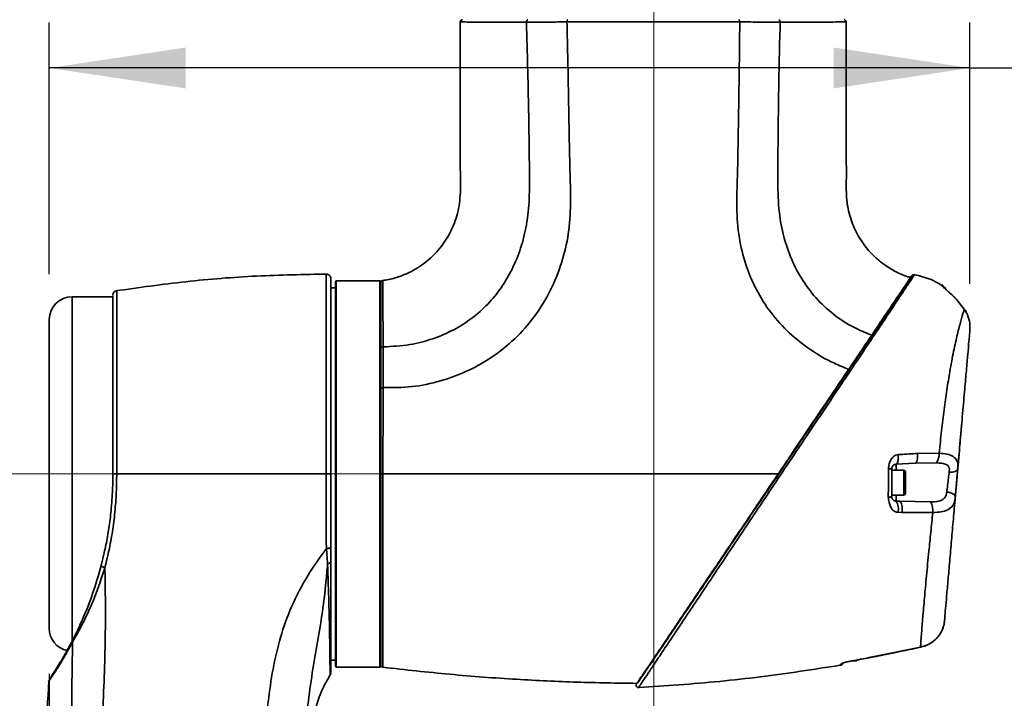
# Model space of a CAD drawing. Header units: millimetres. Extents: x 0 to 297, y 0 to 209.
# Tile 33 of 46: x 68 to 89, y 160 to 175. Entities that reach past the tile are written whole.
import ezdxf

# ---------------------------------------------------------------- set-up
doc = ezdxf.new("R2010")
doc.units = ezdxf.units.MM
doc.header["$PDSIZE"] = -1
doc.linetypes.add('CENTERX2', pattern=[20.32, 12.7, -2.54, 2.54, -2.54])
doc.layers.add('图层0', color=7, linetype='Continuous')
doc.styles.add('SLDTEXTSTYLE0', font='SIMSUN.TTC')
doc.dimstyles.new('SLDDIMSTYLE0', dxfattribs={"dimtxt": 4.5, "dimasz": 3, "dimexe": 0, "dimexo": 0.0625, "dimgap": 1.125, "dimtad": 2, "dimlfac": 10, "dimrnd": 1e-09, "dimzin": 12, "dimdsep": 46, "dimtxsty": 'SLDTEXTSTYLE0', "dimsah": 1, "dimcen": 0.09, "dimadec": 0, "dimazin": 3, "dimtfac": 1, "dimtofl": 0, "dimtmove": 0, "dimatfit": 3, "dimfxl": 0, "dimfrac": 2, "dimtolj": 1, "dimtzin": 12, "dimarcsym": 0})

# ---------------------------------------------------------------- blocks, each defined once
blk = doc.blocks.new('_D')
at = {"layer": '图层0'}
for p, q in [((68.457, 169.65), (68.457, 175.187)), ((88.73, 169.436), (88.73, 175.187)), ((88.73, 174.187), (68.457, 174.187)), ((88.73, 174.187), (106.597, 174.187))]:
    blk.add_line(p, q, dxfattribs=at)
for points in [[(68.457, 174.187), (71.457, 173.737), (71.457, 174.637)], [(88.73, 174.187), (85.73, 174.637), (85.73, 173.737)]]:
    blk.add_solid(points, dxfattribs=at)
at = {"layer": '图层0', "insert": (98.741, 179.423), "char_height": 4.5, "attachment_point": 1, "style": 'SLDTEXTSTYLE0'}
blk.add_mtext('203', dxfattribs=at)
blk = doc.blocks.new('_D_4')
at = {"layer": '图层0'}
for p, q in [((77.707, 182.6), (44.19, 182.6)), ((45.19, 165.25), (45.19, 182.6)), ((65.957, 165.25), (44.19, 165.25))]:
    blk.add_line(p, q, dxfattribs=at)
for points in [[(45.19, 182.6), (44.74, 179.6), (45.64, 179.6)], [(45.19, 165.25), (45.64, 168.25), (44.74, 168.25)]]:
    blk.add_solid(points, dxfattribs=at)
at = {"layer": '图层0', "insert": (39.953, 167.378), "char_height": 4.5, "attachment_point": 1, "rotation": 90, "style": 'SLDTEXTSTYLE0'}
blk.add_mtext('173.5', dxfattribs=at)
blk = doc.blocks.new('_D_8')
at = {"layer": '图层0'}
for p, q in [((68.457, 160.85), (68.457, 155.003)), ((68.457, 156.003), (53.027, 156.003)), ((68.457, 156.003), (81.767, 156.003))]:
    blk.add_line(p, q, dxfattribs=at)
for points in [[(68.457, 156.003), (71.457, 155.553), (71.457, 156.453)], [(81.767, 156.003), (78.767, 156.453), (78.767, 155.553)]]:
    blk.add_solid(points, dxfattribs=at)
at = {"layer": '图层0', "insert": (53.027, 161.239), "char_height": 4.5, "attachment_point": 1, "style": 'SLDTEXTSTYLE0'}
blk.add_mtext('133.1', dxfattribs=at)
blk = doc.blocks.new('_D_11')
at = {"layer": '图层0'}
for p, q in [((77.707, 182.6), (35.332, 182.6)), ((36.332, 182.6), (36.332, 39.25)), ((70.818, 39.25), (35.332, 39.25))]:
    blk.add_line(p, q, dxfattribs=at)
for centre, start, end in [((33.714, 113.544), 63.4349, 116.5651), ((33.714, 108.306), 243.4349, 296.5651)]:
    blk.add_arc(centre, 5.856, start, end, dxfattribs=at)
for points in [[(36.332, 182.6), (35.882, 179.6), (36.782, 179.6)], [(36.332, 39.25), (36.782, 42.25), (35.882, 42.25)]]:
    blk.add_solid(points, dxfattribs=at)
at = {"layer": '图层0', "insert": (31.096, 103.069), "char_height": 4.5, "attachment_point": 1, "rotation": 90, "style": 'SLDTEXTSTYLE0'}
blk.add_mtext('1433.5', dxfattribs=at)

msp = doc.modelspace()

# ---------------------------------------------------------------- linework, layer by layer
at = {"color": 7, "linetype": 'Continuous', "lineweight": 35}
for p, q in [((74.7568072, 169.34985905), (74.6568072, 169.34985905)), ((74.7568072, 161.01985906), (74.7568072, 169.47985905)), ((75.7368072, 169.49985905), (74.7768072, 169.49985905)), ((75.7568072, 169.47985905), (75.7568072, 161.01985905)), ((69.85680721, 169.14985905), (68.9568072, 169.14985905)), ((88.43569464, 169.08968599), (88.43268903, 169.08856074)), ((88.43268903, 169.08856076), (88.60441916, 168.87977993)), ((88.60441918, 168.87977989), (88.43268903, 169.08856074)), ((88.60678935, 168.88032375), (88.60441918, 168.87977989)), ((88.65430524, 168.79773064), (88.60441918, 168.87977989)), ((88.65601091, 168.79792019), (88.65430524, 168.79773064)), ((68.4568072, 161.84985905), (68.4568072, 168.64985905)), ((87.57392428, 165.70086628), (88.0495963, 165.70839345)), ((87.52057612, 165.48449713), (87.1015736, 165.46253814)), ((87.98914474, 165.49362297), (87.52057612, 165.48449713)), ((87.2768072, 165.33257164), (87.0068072, 165.33257164)), ((87.0068072, 165.33257164), (87.0068072, 165.11206392)), ((87.3068072, 165.30257164), (87.2768072, 165.33257164)), ((87.2768072, 165.33257164), (87.2768072, 165.11206392)), ((87.3068072, 165.30257164), (87.3068072, 165.1061193)), ((87.0068072, 165.11206392), (87.0068072, 164.78257164)), ((87.2768072, 165.11206392), (87.2768072, 164.78257164)), ((87.3068072, 165.1061193), (87.3068072, 164.81257164)), ((87.0068072, 164.78257164), (87.2768072, 164.78257164)), ((87.2768072, 164.78257164), (87.3068072, 164.81257164)), ((87.18691633, 164.64813253), (87.1015736, 164.65260515)), ((87.18691633, 164.64813253), (87.86393312, 164.63439233)), ((87.22762981, 164.40055386), (87.14144657, 164.40497226)), ((87.91150892, 164.3995918), (87.22762981, 164.40055386)), ((69.59958274, 163.23753976), (69.66535285, 163.51014161)), ((88.17269965, 162.07040228), (88.1658596, 161.99222168)), ((88.17334279, 162.0777506), (88.17467354, 162.09296025)), ((88.17439325, 162.08975974), (88.17495327, 162.09616081)), ((86.5479088, 161.21380536), (87.64031319, 161.43799941)), ((74.6568072, 161.14985905), (74.7568072, 161.14985905)), ((86.11456343, 161.13257164), (86.2268072, 161.13257164)), ((86.2268072, 161.13257164), (86.2568072, 161.16257164)), ((86.30019595, 161.16647305), (86.54997727, 161.21208973)), ((86.55016261, 161.2115859), (86.61556771, 161.22434479)), ((74.7768072, 160.99985905), (75.7368072, 160.99985905)), ((85.87325098, 161.03750807), (85.87325088, 161.05008715)), ((68.44610299, 160.70468569), (68.4416988, 160.68622234)), ((74.63901339, 160.8366573), (74.63902424, 160.83735502))]:
    msp.add_line(p, q, dxfattribs=at)
at = {"color": 8, "linetype": 'Continuous', "lineweight": 35}
for p, q in [((74.7768072, 169.49985905), (74.7768072, 160.99985905)), ((75.7368072, 160.99985905), (75.7368072, 169.49985905)), ((88.10752005, 169.40013362), (88.10654859, 169.41790391)), ((68.9568072, 169.14985905), (68.9568072, 161.54829916)), ((87.1015736, 165.46253814), (87.1015736, 165.3334722)), ((87.1015736, 164.77945759), (87.1015736, 164.65260515)), ((86.5479088, 161.21380536), (86.55021692, 161.21131754))]:
    msp.add_line(p, q, dxfattribs=at)
at = {"color": 7, "linetype": 'Continuous', "lineweight": 35, "flags": 128}
for points in [[(87.14840433, 165.67443596), (87.14986849, 165.63417281), (87.1489413, 165.59505283), (87.14566051, 165.55866804), (87.14015963, 165.52649911), (87.1326625, 165.49985518), (87.12347425, 165.47982052), (87.11296877, 165.46721045), (87.1015736, 165.46253814)], [(87.57392428, 165.70086628), (87.57558757, 165.66006389), (87.5745179, 165.62026986), (87.57075993, 165.58314512), (87.5644705, 165.55023917), (87.55591212, 165.52292546), (87.54544201, 165.50234401), (87.53349716, 165.48935383), (87.52057612, 165.48449713)], [(88.27230863, 165.2860981), (88.30866162, 165.28625659), (88.34342564, 165.28973146), (88.37542088, 165.29640476), (88.4035615, 165.30605004), (88.42689247, 165.31833994), (88.44462199, 165.33285737), (88.45614836, 165.34910966), (88.46108041, 165.36654523)], [(88.21784087, 164.85059255), (88.25616514, 164.84530594), (88.29264583, 164.83684883), (88.32590449, 164.82554079), (88.35468445, 164.81180907), (88.37789826, 164.79617254), (88.39466878, 164.77922202), (88.40436233, 164.761598), (88.40661264, 164.7439664)], [(74.55887479, 163.60841234), (74.57808745, 163.6091266), (74.59650364, 163.61099198), (74.61343409, 163.61393868), (74.62824514, 163.61785641), (74.64038244, 163.62259853), (74.64939174, 163.62798757), (74.65493582, 163.63382182), (74.6568072, 163.63988293)], [(74.6568072, 163.31482211), (74.65549997, 163.3080573), (74.65161248, 163.30146935), (74.64524635, 163.2952305), (74.63656803, 163.28950387), (74.6258044, 163.28443916), (74.61323688, 163.2801688), (74.59919403, 163.27680444), (74.58404301, 163.27443403)], [(69.68103591, 163.18678985), (69.66359244, 163.19229341), (69.64727761, 163.19848887), (69.63265325, 163.20516288), (69.62022295, 163.21208563), (69.61041477, 163.21901871), (69.60356646, 163.22572337), (69.59991386, 163.23196875), (69.59958274, 163.23753976)], [(87.64034272, 161.43458543), (87.64042025, 161.43458111), (87.64031319, 161.43799941)], [(86.07499577, 161.12392793), (86.07757556, 161.12209839), (86.07801614, 161.1232856)]]:
    msp.add_lwpolyline(points, dxfattribs=at)
at = {"color": 7, "linetype": 'Continuous', "lineweight": 35}
for centre, radius, start, end in [((77.55681065, 175.19985879), 0.05, 89.999758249, 180.446576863), ((85.95678398, 175.19985893), 0.04999986, 0.267175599, 90.053512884), ((74.5568072, 169.54969459), 0.1, 359.999977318, 91.582923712), ((87.49255996, 169.58922985), 0.04999993, 77.960362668, 146.011210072), ((74.7768072, 169.47985905), 0.02, 90, 180), ((75.7368072, 169.47985905), 0.02, 0, 90), ((75.80680789, 169.45630007), 0.05000003, 99.081662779, 180.000478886), ((88.0068072, 169.2445783), 0.2, 25.141948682, 60.114782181), ((68.9568072, 168.64985905), 0.5, 90, 180), ((69.95680719, 169.18433912), 0.09999998, 99.958044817, 180.01722566), ((87.74135813, 165.6792605), 0.30961185, 323.160070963, 5.399237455), ((86.94845792, 166.42701366), 1.06593668, 269.17508479, 273.137934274), ((86.94632709, 164.8492832), 0.11415344, 262.623141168, 301.992897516), ((86.86953492, 164.48821655), 0.2843687, 342.978311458, 35.315795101), ((86.95898871, 164.48351367), 0.28115897, 342.838642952, 35.838391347), ((87.50512114, 164.43946883), 0.40833957, 354.395760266, 28.512885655), ((68.9568072, 161.84985905), 0.5, 180, 257.727411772), ((69.03777336, 161.56729844), 0.07016633, 153.434460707, 191.719919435), ((85.8568072, 161.13614605), 0.1, 279.45661067, 330.733821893), ((74.55680883, 160.88125107), 0.09999836, 331.614960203, 0.044928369), ((74.7768072, 161.01985905), 0.02, 180, 270), ((75.7368072, 161.01985905), 0.02, 270, 0), ((81.42800237, 160.59815335), 0.05, 145.994966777, 286.910944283)]:
    msp.add_arc(centre, radius, start, end, dxfattribs=at)
at = {"color": 8, "linetype": 'Continuous', "lineweight": 35}
for centre, radius, start, end in [((88.00750134, 169.22744635), 0.1995611, 36.779962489, 59.921015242), ((85.85687329, 161.14881843), 0.10008043, 279.418487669, 318.504349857)]:
    msp.add_arc(centre, radius, start, end, dxfattribs=at)
at = {"color": 7, "linetype": 'Continuous', "lineweight": 35}
for points, knots in [([(77.50685576, 175.19984854), (77.50683421, 175.11634478), (77.50675417, 174.80619278), (77.50682002, 174.30906791), (77.5067623, 173.74814659), (77.50685059, 173.3061648), (77.50662889, 172.89808873), (77.50767949, 172.46290405), (77.50280741, 171.94318198), (77.51908789, 171.49736234), (77.48390003, 171.15302722), (77.41775857, 170.86433178), (77.28018723, 170.52596356), (77.02656429, 170.1577912), (76.73914049, 169.89490502), (76.45710925, 169.71733321), (76.20633734, 169.60488105), (75.98254838, 169.53286569), (75.84176808, 169.51618926), (75.79832067, 169.5110426)], [0, 0, 0, 0, 0.0381870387, 0.141835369, 0.2273396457, 0.2947019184, 0.3439566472, 0.4139596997, 0.4936995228, 0.5817064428, 0.6175822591, 0.6516250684, 0.7168847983, 0.7832688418, 0.8545084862, 0.8933006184, 0.9352376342, 0.9800131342, 1, 1, 1, 1]), ([(78.96161781, 175.19876865), (78.96844903, 174.9799017), (78.98207663, 174.54328442), (78.99814489, 173.88980894), (79.0113335, 173.23923989), (79.02247215, 172.59150298), (79.02941845, 171.94990646), (79.0354057, 171.33008296), (78.97889115, 170.74993944), (78.84946798, 170.227199), (78.66046746, 169.76095797), (78.41748588, 169.34522996), (78.11940794, 168.98155801), (77.76771612, 168.66986742), (77.3612407, 168.40952059), (76.89914919, 168.21299153), (76.37500475, 168.07612962), (76.00334684, 168.0570509), (75.80646981, 168.0469444)], [0, 0, 0, 0, 0.0730586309, 0.1457445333, 0.2180906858, 0.2901622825, 0.3618801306, 0.4321936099, 0.4968728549, 0.5557652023, 0.6112309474, 0.664176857, 0.7158197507, 0.7674425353, 0.8203524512, 0.8761317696, 0.9343837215, 1, 1, 1, 1]), ([(75.80801474, 167.15027951), (76.0201787, 167.15004675), (76.44454923, 167.14958118), (77.07796476, 167.28564485), (77.69099876, 167.51404714), (78.26635125, 167.84567585), (78.77755954, 168.27007703), (79.20606168, 168.77841594), (79.53969145, 169.35298809), (79.7746854, 169.97115574), (79.91346525, 170.61588856), (79.94366746, 171.27173556), (79.91964297, 171.92589816), (79.90657893, 172.58060348), (79.89506, 173.23529682), (79.88342587, 173.88999978), (79.87039636, 174.5446749), (79.86000364, 174.98108716), (79.85480726, 175.19929383)], [0, 0, 0, 0, 0.0606229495, 0.1212580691, 0.1843356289, 0.2474103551, 0.3105226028, 0.3737032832, 0.4368411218, 0.4999165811, 0.5624044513, 0.6248848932, 0.6874027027, 0.7499221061, 0.8124415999, 0.874961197, 0.9374804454, 1, 1, 1, 1]), ([(79.85480702, 175.19930311), (79.85480522, 175.19930311), (79.71685401, 175.199202), (79.49254718, 175.19908988), (79.19767349, 175.1989491), (79.0384492, 175.1988364), (78.9616195, 175.19876258), (78.96161801, 175.19876258)], [0, 0, 0, 0, 0.0000055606, 0.4266337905, 0.713311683, 0.9999944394, 1, 1, 1, 1]), ([(79.87670675, 175.24985879), (79.87438235, 175.24938252), (79.86932852, 175.248347), (79.86348782, 175.24085077), (79.85938361, 175.23156873), (79.8568058, 175.22234248), (79.85503644, 175.21136642), (79.85489772, 175.20338841), (79.85482637, 175.19928503)], [0, 0, 0, 0, 0.1976163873, 0.4296666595, 0.5592259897, 0.6974722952, 0.8443992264, 1, 1, 1, 1]), ([(83.65988325, 175.19976331), (83.44136276, 175.19984875), (83.00432632, 175.20001965), (82.29933613, 175.2001441), (81.58278142, 175.19979206), (81.07384766, 175.19944466), (80.67863977, 175.19923839), (80.33027925, 175.19909841), (80.03160554, 175.19921564), (79.85482637, 175.19928503)], [0, 0, 0, 0, 0.1813503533, 0.3626969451, 0.5440494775, 0.7254066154, 0.7508055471, 0.8525066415, 1, 1, 1, 1]), ([(83.65984164, 175.19975792), (83.65832363, 174.97330334), (83.6552876, 174.52039258), (83.64419962, 173.84110177), (83.63413949, 173.16179923), (83.62338445, 172.48251038), (83.61029326, 171.80325457), (83.58572855, 171.12446993), (83.62963943, 170.47029101), (83.77953489, 169.85878406), (84.01195661, 169.30203912), (84.33461606, 168.79170828), (84.74063029, 168.34473623), (85.21408729, 167.97176982), (85.66445961, 167.71143614), (85.95896189, 167.59263488), (86.06779368, 167.54873249)], [0, 0, 0, 0, 0.0779889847, 0.1559785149, 0.2339673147, 0.3119568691, 0.3899460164, 0.4679317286, 0.5458613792, 0.6148326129, 0.6837936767, 0.7527661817, 0.8217297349, 0.8906942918, 0.9596066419, 1, 1, 1, 1]), ([(84.55207595, 175.1988118), (84.55207445, 175.19881179), (84.41927834, 175.19862856), (84.20652857, 175.1986516), (83.90171739, 175.19912545), (83.74149124, 175.19950991), (83.65984341, 175.19975231), (83.65984162, 175.19975231)], [0, 0, 0, 0, 0.0000055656, 0.495177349, 0.7469904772, 0.9999944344, 1, 1, 1, 1]), ([(84.55207483, 175.19877643), (84.54496578, 174.96536142), (84.53074763, 174.49853017), (84.51827398, 173.79805361), (84.50826429, 173.09758585), (84.50177647, 172.39693883), (84.4944972, 171.69695345), (84.50901986, 171.051182), (84.61914346, 170.47130369), (84.79155218, 169.96610377), (85.04203057, 169.49408577), (85.36926389, 169.07119423), (85.76694446, 168.71456949), (86.17697956, 168.4590779), (86.45817631, 168.34669771), (86.57470833, 168.30012572)], [0, 0, 0, 0, 0.0901653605, 0.1803311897, 0.2704972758, 0.360663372, 0.450826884, 0.5409454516, 0.6094033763, 0.6778527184, 0.7463253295, 0.8147874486, 0.8831970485, 0.9515951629, 1, 1, 1, 1]), ([(87.42869171, 169.57517561), (87.4052547, 169.58047681), (87.27938026, 169.60894824), (87.07784794, 169.70771916), (86.83708247, 169.85393541), (86.64078179, 170.01689694), (86.43379508, 170.23453945), (86.23791862, 170.52234683), (86.08262747, 170.89442342), (86.00098701, 171.29295757), (86.00848148, 171.70354062), (86.00663526, 172.07155246), (86.00702524, 172.38096548), (86.00699002, 172.62707425), (86.0070233, 172.84380338), (86.00702198, 173.05727336), (86.00701558, 173.30998747), (86.00698257, 173.63499135), (86.0069122, 174.04504975), (86.00684035, 174.53655425), (86.0067463, 174.93114631), (86.00679909, 175.16190245), (86.00680777, 175.19984765)], [0, 0, 0, 0, 0.0114936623, 0.0617296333, 0.1061503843, 0.1463873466, 0.1833876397, 0.2497366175, 0.3116776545, 0.3753591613, 0.4428505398, 0.5076586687, 0.5516733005, 0.5909470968, 0.6254799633, 0.6554242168, 0.6931383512, 0.746461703, 0.8110354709, 0.8894886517, 0.9818276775, 1, 1, 1, 1]), ([(74.58444753, 169.64977323), (74.06326459, 169.64052213), (73.02115408, 169.62202447), (71.46153548, 169.49814149), (70.42972687, 169.35192501), (69.91377403, 169.27880989)], [0, 0, 0, 0, 0.3334213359, 0.666679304, 1, 1, 1, 1]), ([(74.6568072, 169.53619759), (74.6568072, 169.53986904), (74.6568072, 169.5554006), (74.6568072, 169.45921782), (74.6568072, 169.24444527), (74.6568072, 168.9091572), (74.6568072, 168.47024592), (74.6568072, 167.9422112), (74.6568072, 167.33756496), (74.6568072, 166.67593054), (74.6568072, 165.97303097), (74.6568072, 165.49092784), (74.6568072, 165.24988061)], [0, 0, 0, 0, 0.0332817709, 0.1407940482, 0.2485772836, 0.356363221, 0.4639427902, 0.5715236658, 0.6786338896, 0.7857418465, 0.8928728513, 1, 1, 1, 1]), ([(87.4253611, 169.56140895), (87.42439071, 169.55997029), (87.42216928, 169.55667689), (87.37568493, 169.487761), (87.28096496, 169.34733286), (87.11368648, 169.09933232), (86.88060746, 168.75377847), (86.67678135, 168.45159383), (86.57481715, 168.30042568)], [0, 0, 0, 0, 0.1008548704, 0.230879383, 0.4087213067, 0.5865259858, 0.793159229, 1, 1, 1, 1]), ([(86.58535598, 168.33365909), (86.61981858, 168.384752), (86.75207948, 168.58083685), (86.94751517, 168.87058217), (87.16031506, 169.18607099), (87.32099282, 169.42428556), (87.41568506, 169.56467257), (87.45557108, 169.62380604), (87.4478381, 169.61234143), (87.44643373, 169.61025936)], [0, 0, 0, 0, 0.0641698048, 0.2462715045, 0.4325054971, 0.6117838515, 0.7960353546, 0.9629583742, 1, 1, 1, 1]), ([(88.10129982, 169.40789662), (88.02609745, 169.45106951), (87.83723421, 169.5594939), (87.6247105, 169.60975772), (87.49681038, 169.64000727)], [0, 0, 0, 0, 0.3981842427, 1, 1, 1, 1]), ([(88.10752005, 169.40013362), (88.10872942, 169.39731847), (88.11206288, 169.3895589), (88.14513803, 169.35767467), (88.21449799, 169.2964454), (88.31667193, 169.2052392), (88.39249301, 169.1289859), (88.43268903, 169.08856074)], [0, 0, 0, 0, 0.0949540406, 0.2617284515, 0.4621255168, 0.7148495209, 1, 1, 1, 1]), ([(88.33688604, 169.18827043), (88.33590589, 169.18924366), (88.30914355, 169.21581716), (88.26196546, 169.25817725), (88.20668655, 169.30830598), (88.17691793, 169.3353993), (88.16576232, 169.34659674), (88.16587804, 169.34647444), (88.16591059, 169.34644003)], [0, 0, 0, 0, 0.0129423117, 0.3533840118, 0.6338124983, 0.8405369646, 0.9551391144, 1, 1, 1, 1]), ([(69.85680722, 168.6175916), (69.85680722, 168.73096891), (69.85680721, 168.9171402), (69.85680721, 169.07523363), (69.85680721, 169.16999784), (69.85680721, 169.17226407), (69.85680721, 169.17342454)], [0, 0, 0, 0, 0.3380879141, 0.5551574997, 0.7722091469, 1, 1, 1, 1]), ([(88.43555479, 169.08953614), (88.43152168, 169.0938459), (88.39935168, 169.12822262), (88.36603012, 169.16025442), (88.33688604, 169.18827043)], [0, 0, 0, 0, 0.1253687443, 1, 1, 1, 1]), ([(88.0495963, 165.70839345), (88.06793814, 165.87414913), (88.10409136, 166.20086672), (88.16141483, 166.66691439), (88.22132652, 167.10348363), (88.29002597, 167.54147914), (88.36912427, 167.96074937), (88.45380325, 168.33712744), (88.53058341, 168.62778639), (88.58045468, 168.79903642), (88.59859648, 168.8601615), (88.60441918, 168.87977989)], [0, 0, 0, 0, 0.1075766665, 0.2120421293, 0.3169338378, 0.4214147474, 0.55207198, 0.6827135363, 0.8110504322, 0.9393557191, 1, 1, 1, 1]), ([(88.65481045, 168.79733864), (88.64677788, 168.81457947), (88.63318773, 168.8437489), (88.6126491, 168.86843151), (88.60425, 168.87852527)], [0, 0, 0, 0, 0.5910582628, 1, 1, 1, 1]), ([(88.7295773, 168.43555325), (88.73033371, 168.49428901), (88.73191184, 168.61683161), (88.68087807, 168.73579005), (88.65430524, 168.79773064)], [0, 0, 0, 0, 0.47930898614, 1, 1, 1, 1]), ([(69.85680725, 167.25604457), (69.85680908, 167.31280944), (69.85681457, 167.48321546), (69.85685671, 167.75211299), (69.85687837, 168.06461071), (69.8568374, 168.36245492), (69.85681733, 168.53213881), (69.85680722, 168.6175916)], [0, 0, 0, 0, 0.1028886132, 0.3088677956, 0.5170375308, 0.7567801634, 1, 1, 1, 1]), ([(81.39382109, 160.6368921), (81.39208373, 160.63431635), (81.38594053, 160.62520869), (81.43148887, 160.69273688), (81.50698166, 160.80465954), (81.59292432, 160.93207478), (81.70410625, 161.09690876), (81.83763277, 161.29486997), (81.98952596, 161.52006088), (82.1552384, 161.76573968), (82.3335499, 162.03009736), (82.52553371, 162.31472506), (82.75018847, 162.64778943), (83.00763579, 163.02947078), (83.30161012, 163.46530564), (83.60814293, 163.91975923), (83.91313223, 164.37192446), (84.20990623, 164.81191002), (84.49859587, 165.23991), (84.78919123, 165.67073534), (85.1427657, 166.19493105), (85.55546812, 166.80678755), (85.98400934, 167.44212604), (86.31928302, 167.93918972), (86.48620962, 168.18666857), (86.54787255, 168.27808762)], [0, 0, 0, 0, 0.0216902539, 0.0766953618, 0.1080115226, 0.1428640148, 0.1777203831, 0.2140355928, 0.2503562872, 0.285159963, 0.3199677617, 0.3557612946, 0.3915580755, 0.4381423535, 0.4847332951, 0.5329953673, 0.5812614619, 0.6242725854, 0.6672854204, 0.711348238, 0.7554094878, 0.8281421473, 0.9023183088, 0.9639162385, 1, 1, 1, 1]), ([(86.57473753, 168.30030765), (86.5058228, 168.19813736), (86.39236055, 168.02992266), (86.21962252, 167.773828), (86.11846885, 167.62386152), (86.06779368, 167.54873249)], [0, 0, 0, 0, 0.4356637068, 0.7172832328, 1, 1, 1, 1]), ([(88.7295773, 168.43555325), (88.72786339, 168.41596301), (88.72215148, 168.35067505), (88.7067813, 168.17499133), (88.68159293, 167.88708285), (88.65071009, 167.53408311), (88.61289573, 167.10185191), (88.56799438, 166.58861153), (88.51624607, 165.99710698), (88.4795308, 165.57743925), (88.46108041, 165.36654523)], [0, 0, 0, 0, 0.0528323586, 0.1760732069, 0.2994646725, 0.4254243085, 0.5514020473, 0.7004884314, 0.8494876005, 1, 1, 1, 1]), ([(75.80647428, 168.04694444), (75.80647429, 168.04694294), (75.80703209, 167.96974749), (75.80794543, 167.80999882), (75.80878139, 167.55599987), (75.80874239, 167.33379769), (75.80822091, 167.19644786), (75.8079902, 167.15028262), (75.80799019, 167.15028083)], [0, 0, 0, 0, 0.0000055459, 0.2858207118, 0.5716135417, 0.857331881, 0.9999944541, 1, 1, 1, 1]), ([(84.51717105, 165.24983989), (84.61807801, 165.39944061), (84.8198683, 165.69860702), (85.12280334, 166.14772669), (85.42291963, 166.59266738), (85.74196792, 167.06567593), (85.95188774, 167.37689486), (86.0677946, 167.54873384)], [0, 0, 0, 0, 0.1874872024, 0.3749305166, 0.5682532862, 0.7616118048, 1, 1, 1, 1]), ([(69.85680729, 165.24985906), (69.85680728, 165.37305827), (69.85680728, 165.62065406), (69.85680727, 166.08265186), (69.85680726, 166.6314809), (69.85680725, 167.04379822), (69.85680725, 167.24649645), (69.85680725, 167.25604457)], [0, 0, 0, 0, 0.1752010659, 0.3521049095, 0.6635212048, 0.9841501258, 1, 1, 1, 1]), ([(75.80798718, 167.15022366), (75.80133129, 167.14997488), (75.7880195, 167.14947733), (75.77107835, 167.14442535), (75.75917621, 167.13705691), (75.75759744, 167.13116579), (75.75680806, 167.12822024)], [0, 0, 0, 0, 0.2499997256, 0.499999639, 0.7499997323, 1, 1, 1, 1]), ([(75.80802405, 167.14999277), (75.80781906, 166.9912393), (75.80750638, 166.74909613), (75.80589086, 166.31060102), (75.80362433, 165.83796801), (75.80150023, 165.44713133), (75.8004281, 165.24985889)], [0, 0, 0, 0, 0.2656968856, 0.4052615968, 0.699809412, 1, 1, 1, 1]), ([(88.40574318, 164.73403882), (88.40647001, 164.74234661), (88.42051914, 164.90292907), (88.44942209, 165.23329623), (88.49075629, 165.70575763), (88.52371429, 166.08247903), (88.54101188, 166.2801967), (88.54601934, 166.33743378)], [0, 0, 0, 0, 0.0153404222, 0.296517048, 0.587182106, 0.8804937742, 1, 1, 1, 1]), ([(87.14840433, 165.67443596), (87.12717239, 165.67135054), (87.08904918, 165.66581048), (87.03112943, 165.62579358), (86.9838151, 165.56040818), (86.94423979, 165.46741162), (86.93699684, 165.39827377), (86.93311164, 165.36118745)], [0, 0, 0, 0, 0.1577122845, 0.2831817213, 0.5076708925, 0.7359091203, 1, 1, 1, 1]), ([(87.14840433, 165.67443596), (87.27548946, 165.68224215), (87.41780535, 165.69098388), (87.55883153, 165.6999109), (87.57392428, 165.70086628)], [0, 0, 0, 0, 0.8929791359, 1, 1, 1, 1]), ([(88.0495963, 165.70839345), (88.11057901, 165.70218633), (88.23255552, 165.68977095), (88.36459793, 165.64019699), (88.43997882, 165.562669), (88.46632922, 165.47077125), (88.46270021, 165.39870978), (88.46108041, 165.36654523)], [0, 0, 0, 0, 0.2309396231, 0.4619212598, 0.6674822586, 0.8515810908, 1, 1, 1, 1]), ([(87.0068072, 165.36267519), (87.0069933, 165.36728681), (87.00736446, 165.37648436), (87.01026192, 165.38973267), (87.01454313, 165.40194021), (87.02507852, 165.42281912), (87.0436248, 165.4413214), (87.0639079, 165.45552956), (87.08898626, 165.46019597), (87.1015736, 165.46253814)], [0, 0, 0, 0, 0.0592958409, 0.1182611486, 0.1791510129, 0.2440201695, 0.4897596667, 0.7439000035, 1, 1, 1, 1]), ([(88.27230863, 165.2860981), (88.27427461, 165.30768281), (88.27851592, 165.3542488), (88.26303582, 165.41257003), (88.2315112, 165.44332735), (88.18459039, 165.46989994), (88.11151799, 165.48902298), (88.03124087, 165.49204058), (87.98914474, 165.49362297)], [0, 0, 0, 0, 0.1477051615, 0.3186531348, 0.478444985, 0.5097994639, 0.7429460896, 1, 1, 1, 1]), ([(69.94134667, 165.24985905), (69.93999394, 165.13239822), (69.93693017, 164.86636372), (69.90926104, 164.45864601), (69.8578965, 164.03030447), (69.78399408, 163.60968364), (69.71535334, 163.32774638), (69.68103591, 163.18678985)], [0, 0, 0, 0, 0.1631713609, 0.3695632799, 0.576272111, 0.7881542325, 1, 1, 1, 1]), ([(69.83643832, 164.67934282), (69.84143838, 164.75713516), (69.85354856, 164.94554863), (69.85560179, 165.13728626), (69.85680729, 165.24985906)], [0, 0, 0, 0, 0.4128810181, 1, 1, 1, 1]), ([(74.55647828, 165.24985905), (74.04151458, 165.24985905), (73.01183442, 165.24985905), (71.47082607, 165.24985905), (70.45120404, 165.24985905), (69.94134664, 165.24985905)], [0, 0, 0, 0, 0.3334198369, 0.6666795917, 1, 1, 1, 1]), ([(74.55887479, 163.60841234), (74.55735312, 163.67158497), (74.55278627, 163.86117849), (74.550584, 164.18211348), (74.55399998, 164.66483633), (74.55552338, 165.02450611), (74.55647787, 165.24985889)], [0, 0, 0, 0, 0.1191818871, 0.3576883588, 0.597556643, 1, 1, 1, 1]), ([(74.6568072, 165.24988061), (74.6568072, 165.1148548), (74.6568072, 164.84477072), (74.6568072, 164.43929362), (74.6568072, 164.03749239), (74.6568072, 163.77246245), (74.6568072, 163.63988293)], [0, 0, 0, 0, 0.2459666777, 0.4919924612, 0.7458724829, 1, 1, 1, 1]), ([(75.8005809, 165.24985907), (75.80058089, 165.24985707), (75.79980055, 165.09598234), (75.79856928, 164.78598741), (75.79749867, 164.24609355), (75.79762643, 163.63619152), (75.79901162, 162.99508724), (75.80081037, 162.41307126), (75.80210503, 161.91789745), (75.80243049, 161.51376649), (75.80246497, 161.29562264), (75.80208782, 161.14093427), (75.80135406, 161.0252258), (75.80102669, 161.00523169), (75.80085187, 160.99455502)], [0, 0, 0, 0, 0.0000008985, 0.0691294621, 0.139112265, 0.2453186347, 0.3546767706, 0.4609413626, 0.5703060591, 0.6761657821, 0.7850767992, 0.807456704, 0.8971837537, 1, 1, 1, 1]), ([(84.51718396, 165.24985903), (83.88914711, 165.24985905), (82.63305269, 165.24985908), (80.82325531, 165.24985916), (79.09293602, 165.24985921), (77.44286752, 165.24985908), (76.34795594, 165.24985907), (75.80051382, 165.24985907)], [0, 0, 0, 0, 0.2160047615, 0.4320166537, 0.6213489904, 0.8106792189, 1, 1, 1, 1]), ([(84.51718396, 165.24985903), (84.3813759, 165.04851531), (84.10925547, 164.64508018), (83.70546499, 164.04643617), (83.32113293, 163.47664046), (82.9613248, 162.94320297), (82.62935023, 162.45103042), (82.34311032, 162.02666232), (82.1029319, 161.67058316), (81.90517989, 161.37740376), (81.7191243, 161.101565), (81.55919741, 160.86446363), (81.4612817, 160.71929761), (81.41548195, 160.65139669), (81.4102653, 160.6436627), (81.40765712, 160.63979592)], [0, 0, 0, 0, 0.09178760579, 0.18391606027, 0.27570461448, 0.3610531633, 0.44668016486, 0.53197542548, 0.59930368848, 0.66681589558, 0.73409807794, 0.81856716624, 0.90296289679, 0.95148411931, 1, 1, 1, 1]), ([(86.93167035, 164.7360746), (86.93190926, 164.84180706), (86.93237758, 165.04907228), (86.93287028, 165.258564), (86.93311164, 165.36118745)], [0, 0, 0, 0, 0.5101312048, 1, 1, 1, 1]), ([(87.0068072, 165.36267519), (87.0068072, 165.2624838), (87.0068072, 165.05798045), (87.0068072, 164.85566438), (87.0068072, 164.7524681)], [0, 0, 0, 0, 0.4899254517, 1, 1, 1, 1]), ([(88.21784087, 164.85059255), (88.22398069, 164.8996111), (88.23626604, 164.99769385), (88.25574231, 165.15343592), (88.26702215, 165.2437642), (88.27230863, 165.2860981)], [0, 0, 0, 0, 0.34676323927, 0.69384938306, 1, 1, 1, 1]), ([(88.46108041, 165.36654523), (88.45579407, 165.30612159), (88.44451383, 165.17718689), (88.42502668, 164.95444471), (88.41275074, 164.81412678), (88.40661264, 164.7439664)], [0, 0, 0, 0, 0.3060222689, 0.653004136, 1, 1, 1, 1]), ([(87.86393312, 164.63439233), (87.90680523, 164.63595524), (87.99008655, 164.63899127), (88.09875118, 164.66337835), (88.1535189, 164.70022574), (88.19139712, 164.74783698), (88.20884395, 164.78927379), (88.21579442, 164.83664487), (88.21784087, 164.85059255)], [0, 0, 0, 0, 0.2426600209, 0.4713798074, 0.6935542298, 0.701593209, 0.9121387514, 1, 1, 1, 1]), ([(69.66535285, 163.51014161), (69.67866259, 163.56913834), (69.71862544, 163.74627752), (69.77497442, 164.05716829), (69.81371958, 164.39146326), (69.83033078, 164.60195142), (69.83643832, 164.67934282)], [0, 0, 0, 0, 0.1610179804, 0.4834606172, 0.8100809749, 1, 1, 1, 1]), ([(86.93167035, 164.7360746), (86.93545657, 164.69820696), (86.94260809, 164.62668136), (86.97835753, 164.5298998), (87.02097186, 164.45850875), (87.07913908, 164.4147769), (87.1191166, 164.40848608), (87.14144657, 164.40497226)], [0, 0, 0, 0, 0.2606201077, 0.4922674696, 0.7190308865, 0.8430609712, 1, 1, 1, 1]), ([(87.1015736, 164.65260515), (87.09483243, 164.65342554), (87.07958439, 164.65528119), (87.06007933, 164.66338364), (87.04201691, 164.67466619), (87.02339961, 164.69461236), (87.00948721, 164.7231044), (87.00766336, 164.74308747), (87.0068072, 164.7524681)], [0, 0, 0, 0, 0.107625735, 0.2434416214, 0.5015213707, 0.7582303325, 0.8865062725, 1, 1, 1, 1]), ([(88.40661264, 164.7439664), (88.40561762, 164.73379213), (88.40354229, 164.71257148), (88.39272622, 164.64213294), (88.35748737, 164.54319519), (88.25247937, 164.45638632), (88.09821473, 164.41028239), (87.97337116, 164.40313397), (87.91150892, 164.3995918)], [0, 0, 0, 0, 0.0426672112, 0.0889916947, 0.3136213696, 0.557270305, 0.7806194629, 1, 1, 1, 1]), ([(88.40661264, 164.7439664), (88.39218878, 164.57910017), (88.36333691, 164.24932036), (88.32167121, 163.77308487), (88.28247163, 163.3250424), (88.24636909, 162.9124031), (88.2152204, 162.55638764), (88.19090383, 162.27846201), (88.17365632, 162.08133277), (88.1684583, 162.02192269), (88.16585965, 161.9922217)], [0, 0, 0, 0, 0.1205003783, 0.2410353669, 0.3671023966, 0.4931750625, 0.6248122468, 0.7564263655, 0.8782297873, 1, 1, 1, 1]), ([(87.64031319, 161.43799941), (87.64264502, 161.47198045), (87.64730885, 161.53994523), (87.65642687, 161.66351913), (87.66958332, 161.83502434), (87.68906936, 162.07860357), (87.72566733, 162.50472327), (87.77113076, 162.99943145), (87.8188852, 163.49252715), (87.86635648, 163.96372349), (87.89645851, 164.25430621), (87.91150892, 164.3995918)], [0, 0, 0, 0, 0.101420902, 0.2028498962, 0.2216101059, 0.369080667, 0.5165691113, 0.6574957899, 0.7984155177, 0.8992117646, 1, 1, 1, 1]), ([(73.17607305, 156.2638412), (73.17267149, 156.93278964), (73.16760204, 157.92974303), (73.19625856, 159.25455555), (73.25874131, 160.15089887), (73.37321712, 160.95312105), (73.53588095, 161.65515622), (73.78443998, 162.35472808), (74.11562343, 162.97923675), (74.38005955, 163.36774277), (74.52086338, 163.55786143), (74.54013218, 163.58348678), (74.55887479, 163.60841234)], [0, 0, 0, 0, 0.2612047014, 0.3892809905, 0.5172587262, 0.6116783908, 0.7062699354, 0.8004361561, 0.9050661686, 0.9871055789, 0.9874577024, 1, 1, 1, 1]), ([(74.58404301, 163.27443403), (74.57938418, 163.33682364), (74.57122656, 163.44606796), (74.5625823, 163.55968303), (74.55887479, 163.60841234)], [0, 0, 0, 0, 0.5711016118, 1, 1, 1, 1]), ([(74.6568072, 163.63988293), (74.6568072, 163.59270046), (74.6568072, 163.48245783), (74.6568072, 163.37582018), (74.6568072, 163.31482211)], [0, 0, 0, 0, 0.4279874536, 1, 1, 1, 1]), ([(74.58404301, 163.27443403), (74.57302202, 163.13810579), (74.54428359, 162.7826149), (74.47668932, 162.21971438), (74.36428413, 161.55731847), (74.24573866, 160.87671175), (74.13325104, 160.08867617), (74.0553026, 159.20166716), (74.00254512, 158.22394175), (73.97764734, 157.23939213), (73.97505198, 156.57970818), (73.97605356, 156.24986426), (73.97605357, 156.24986226)], [0, 0, 0, 0, 0.0621071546, 0.1619512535, 0.2622254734, 0.3620305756, 0.4612316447, 0.5947992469, 0.7284909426, 0.8642383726, 0.999999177, 1, 1, 1, 1]), ([(74.6568072, 163.31482211), (74.6568072, 163.11724619), (74.6568072, 162.7052754), (74.6568072, 162.1600546), (74.6568072, 161.68221961), (74.6568072, 161.30603481), (74.6568072, 161.04216817), (74.6568072, 160.89857936), (74.6568072, 160.89566446), (74.6568072, 160.89447693)], [0, 0, 0, 0, 0.13912498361, 0.29009320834, 0.44109126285, 0.59267879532, 0.74427758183, 0.89581890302, 1, 1, 1, 1]), ([(69.68103591, 163.18678985), (69.61153784, 162.97220787), (69.50681576, 162.64886834), (69.32889624, 162.23800381), (69.20741042, 161.98599616), (69.1059791, 161.79334517), (69.02894207, 161.65479294), (68.98844902, 161.58597881), (68.96906984, 161.55304572)], [0, 0, 0, 0, 0.3508100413, 0.5286126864, 0.7061227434, 0.8057754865, 0.9070479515, 1, 1, 1, 1]), ([(68.97501495, 161.59867831), (68.99202809, 161.63213162), (69.02776673, 161.70240527), (69.09480488, 161.84102062), (69.18360855, 162.03448961), (69.2897671, 162.28653945), (69.44630763, 162.69926259), (69.53810372, 163.02163546), (69.59958274, 163.23753976)], [0, 0, 0, 0, 0.088613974, 0.1861468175, 0.285541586, 0.4627340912, 0.6401743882, 1, 1, 1, 1]), ([(69.68103591, 163.18678985), (69.68444862, 162.99698181), (69.69291799, 162.525932), (69.69326629, 161.75906578), (69.6719756, 160.89424351), (69.63184786, 159.90812093), (69.57455759, 158.80318034), (69.50907426, 157.54462701), (69.49504737, 156.69300683), (69.48774837, 156.24985903)], [0, 0, 0, 0, 0.0840142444, 0.2084995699, 0.3331703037, 0.4578119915, 0.6335604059, 0.8093200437, 1, 1, 1, 1]), ([(88.14224163, 161.88607829), (88.14646317, 161.89670055), (88.16157599, 161.93472745), (88.16406553, 161.96814142), (88.16585965, 161.9922217)], [0, 0, 0, 0, 0.2793351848, 1, 1, 1, 1]), ([(88.1658596, 161.99222168), (88.16545057, 161.98206401), (88.16492499, 161.96901205), (88.16023575, 161.95391001), (88.1591959, 161.95056112)], [0, 0, 0, 0, 0.7782491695, 1, 1, 1, 1]), ([(88.17269965, 162.07040228), (88.17329216, 162.07717467), (88.17426294, 162.08827047), (88.17439603, 162.0897916), (88.17444788, 162.0903843)], [0, 0, 0, 0, 0.6103555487, 1, 1, 1, 1]), ([(88.17439325, 162.08975974), (88.17443071, 162.09018794), (88.17519736, 162.09895068), (88.17466432, 162.09285806), (88.17415732, 162.08706315)], [0, 0, 0, 0, 0.0488657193, 1, 1, 1, 1]), ([(87.6399711, 161.43615302), (87.68135467, 161.44661926), (87.76953629, 161.4689211), (87.89019742, 161.53675349), (87.99734615, 161.6261609), (88.07742663, 161.7291411), (88.12518697, 161.81784291), (88.13806102, 161.86706041), (88.14191467, 161.88179292)], [0, 0, 0, 0, 0.17217444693, 0.36687565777, 0.55672443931, 0.74381926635, 0.92331617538, 1, 1, 1, 1]), ([(68.4617064, 160.73594187), (68.46046692, 160.73413663), (68.4511393, 160.72055136), (68.49168962, 160.77933764), (68.57481479, 160.90452585), (68.6960921, 161.09800591), (68.8313623, 161.32715472), (68.92714537, 161.50819811), (68.97501495, 161.59867831)], [0, 0, 0, 0, 0.03128569, 0.2354385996, 0.4397879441, 0.626135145, 0.8131532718, 1, 1, 1, 1]), ([(68.99171579, 156.24987346), (68.98484053, 156.69290571), (68.97155733, 157.54885622), (68.95231105, 158.81725533), (68.94517747, 160.14280652), (68.96062054, 161.05432857), (68.96906984, 161.55304572)], [0, 0, 0, 0, 0.2505956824, 0.4841577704, 0.7177694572, 1, 1, 1, 1]), ([(86.61556771, 161.22434479), (86.63845481, 161.22880305), (86.89875567, 161.27950796), (87.24076802, 161.3494122), (87.55887461, 161.41773279), (87.64021063, 161.43520154)], [0, 0, 0, 0, 0.0669491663, 0.7614301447, 1, 1, 1, 1]), ([(86.87618171, 161.27690523), (86.94028148, 161.28935009), (87.00893616, 161.30267929), (87.077469, 161.31704115), (87.08201583, 161.31799399)], [0, 0, 0, 0, 0.9336546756, 1, 1, 1, 1]), ([(86.07499577, 161.12392793), (86.05277594, 161.1194884), (86.01334252, 161.11160957), (85.9556762, 161.09495417), (85.91440533, 161.07790747), (85.8824321, 161.06095335), (85.87643716, 161.05385819), (85.87325088, 161.05008715)], [0, 0, 0, 0, 0.1601158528, 0.2841566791, 0.5085074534, 0.7387736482, 1, 1, 1, 1]), ([(86.00940959, 161.10981281), (86.01739177, 161.11154934), (86.03655046, 161.11571734), (86.06269956, 161.12034087), (86.07795405, 161.12303807)], [0, 0, 0, 0, 0.4166342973, 1, 1, 1, 1]), ([(86.07499577, 161.12392793), (86.20588068, 161.1482951), (86.36363188, 161.17766404), (86.52109207, 161.20854593), (86.5479088, 161.21380536)], [0, 0, 0, 0, 0.8296919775, 1, 1, 1, 1]), ([(75.80085187, 160.99455502), (76.2917838, 160.93985249), (77.27338222, 160.83047701), (78.70036948, 160.72638132), (80.07085489, 160.65942153), (80.94907597, 160.64659811), (81.3844107, 160.64024152)], [0, 0, 0, 0, 0.26472136, 0.5292995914, 0.7666735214, 1, 1, 1, 1]), ([(81.43942395, 160.55077034), (81.73336438, 160.56839932), (82.62725387, 160.62201007), (84.10862462, 160.76701932), (85.28796165, 160.9481886), (85.87316732, 161.03808766)], [0, 0, 0, 0, 0.1979629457, 0.6020165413, 1, 1, 1, 1]), ([(68.44812135, 160.68532494), (68.39724936, 159.86471778), (68.30499027, 158.37650251), (68.25419257, 156.88631723), (68.2314049, 156.21782539)], [0, 0, 0, 0, 0.5514035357, 1, 1, 1, 1]), ([(73.97606173, 156.24986834), (73.97634825, 156.42162966), (73.97688952, 156.74609334), (73.98742563, 157.25392466), (74.00727399, 157.74493098), (74.03847696, 158.23809759), (74.08792158, 158.78852359), (74.15593772, 159.29908471), (74.23974389, 159.74786446), (74.32831055, 160.11195708), (74.44499599, 160.49381955), (74.58393639, 160.72760559), (74.65538991, 160.84783583)], [0, 0, 0, 0, 0.12255186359, 0.23150514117, 0.32968339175, 0.42699025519, 0.54212753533, 0.67603463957, 0.74999755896, 0.8286340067, 0.91187081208, 1, 1, 1, 1])]:
    msp.add_open_spline(points, degree=3, knots=knots, dxfattribs=at)
at = {"color": 8, "linetype": 'Continuous', "lineweight": 35}
for points, knots in [([(78.96161803, 175.19877474), (78.7906857, 175.19843748), (78.44386203, 175.1977532), (78.04242464, 175.19786125), (77.73469902, 175.19857323), (77.5609472, 175.19944489), (77.48812728, 175.19997534), (77.50859147, 175.19985274), (77.50949249, 175.19984734)], [0, 0, 0, 0, 0.1961986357, 0.3980893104, 0.5941769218, 0.7960091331, 0.9910184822, 1, 1, 1, 1]), ([(86.00538503, 175.19984475), (85.99518942, 175.19987198), (85.97493658, 175.19992608), (85.79192541, 175.19914344), (85.58713729, 175.19863847), (85.38774532, 175.19832335), (85.20799792, 175.19813579), (84.91792237, 175.1981051), (84.67448254, 175.19853083), (84.55193061, 175.19874516)], [0, 0, 0, 0, 0.1958428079, 0.389027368, 0.5877650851, 0.6151234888, 0.7246689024, 0.8613934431, 1, 1, 1, 1]), ([(74.55647828, 165.24985905), (74.55647828, 165.24986105), (74.55647828, 165.49276777), (74.55619761, 165.98660636), (74.55536303, 166.70239955), (74.55451083, 167.38346768), (74.55395539, 167.99913541), (74.55386786, 168.54336315), (74.55427353, 168.9901011), (74.55507125, 169.33676233), (74.55591012, 169.55502709), (74.55650994, 169.65559772), (74.55641507, 169.6395463), (74.55639159, 169.63557379)], [0, 0, 0, 0, 0.0000008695, 0.1056019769, 0.2142750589, 0.3198600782, 0.4284803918, 0.5345192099, 0.6436191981, 0.7498523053, 0.8591819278, 0.9651494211, 1, 1, 1, 1]), ([(87.50176831, 169.63048008), (87.50306607, 169.6324575), (87.51065712, 169.64402413), (87.47200702, 169.58507383), (87.37769099, 169.44167746), (87.21875708, 169.20113044), (87.00688506, 168.88212194), (86.74062251, 168.48286948), (86.42350246, 168.00910007), (86.04133878, 167.43925515), (85.60766808, 166.79308355), (85.16364173, 166.13116958), (84.74455695, 165.50550985), (84.35720001, 164.92651145), (83.95978994, 164.33178744), (83.55695602, 163.72852686), (83.15542112, 163.12721813), (82.80538001, 162.60313047), (82.5082902, 162.15854246), (82.26040206, 161.78770724), (82.03481884, 161.4503508), (81.83750635, 161.15538196), (81.67286619, 160.90934357), (81.55965408, 160.74021888), (81.47661563, 160.61619489), (81.43116744, 160.54835043), (81.43708112, 160.55718114), (81.43881519, 160.55977057)], [0, 0, 0, 0, 0.0081173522, 0.0474812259, 0.0898097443, 0.1321499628, 0.1749915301, 0.2178559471, 0.2652823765, 0.3127367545, 0.3686604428, 0.4246099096, 0.4687375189, 0.5129842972, 0.5571106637, 0.6051928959, 0.6534396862, 0.7014771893, 0.737307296, 0.7732317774, 0.8090317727, 0.8451716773, 0.8814528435, 0.9175528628, 0.9414540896, 0.9828326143, 1, 1, 1, 1]), ([(75.79947984, 169.50265849), (75.79960121, 169.49342347), (75.79984676, 169.47473986), (75.80147862, 169.29611631), (75.8027047, 169.09320272), (75.80372874, 168.89501506), (75.80455642, 168.71442976), (75.80562466, 168.42085291), (75.80618371, 168.17218192), (75.80646524, 168.04695345)], [0, 0, 0, 0, 0.1890934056, 0.3825594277, 0.5815930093, 0.6090129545, 0.7188055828, 0.8583930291, 1, 1, 1, 1]), ([(69.94140148, 169.27167745), (69.9414105, 169.27048469), (69.94142811, 169.26815809), (69.94181996, 169.17236138), (69.94230503, 169.01126679), (69.94285447, 168.73933612), (69.94320846, 168.33839599), (69.9432079, 167.84814289), (69.94286022, 167.29277057), (69.94226235, 166.67346242), (69.94172708, 166.11186175), (69.94140577, 165.63156076), (69.94136639, 165.37749796), (69.94134661, 165.24985905)], [0, 0, 0, 0, 0.0777376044, 0.151634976, 0.2265848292, 0.3351618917, 0.4469591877, 0.5534861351, 0.6629756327, 0.7696086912, 0.8793515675, 0.9393872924, 1, 1, 1, 1]), ([(74.63902424, 160.83735502), (74.63916735, 160.83852111), (74.63952594, 160.84144289), (74.63852613, 160.98520453), (74.63595927, 161.248469), (74.63088153, 161.62433569), (74.62179693, 162.10296267), (74.60750323, 162.6247553), (74.59304514, 163.03369822), (74.58539602, 163.23825163), (74.58404301, 163.27443403)], [0, 0, 0, 0, 0.1016924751, 0.2548028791, 0.4039854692, 0.5573582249, 0.7064481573, 0.8599399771, 0.975225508, 1, 1, 1, 1]), ([(87.64031319, 161.43799941), (87.70845362, 161.45880231), (87.84461546, 161.50037177), (88.00427532, 161.63015126), (88.10521422, 161.76823367), (88.1315467, 161.85204025), (88.14224163, 161.88607829)], [0, 0, 0, 0, 0.2820692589, 0.5636458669, 0.8227747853, 1, 1, 1, 1]), ([(68.96906984, 161.55304572), (68.89632237, 161.41895745), (68.78656692, 161.21665602), (68.65468142, 161.00271456), (68.55445495, 160.84660791), (68.47461855, 160.72873286), (68.43389317, 160.67039694), (68.44315639, 160.68374162), (68.44437825, 160.68550185)], [0, 0, 0, 0, 0.27703302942, 0.41796482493, 0.55884067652, 0.76101608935, 0.9684769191, 1, 1, 1, 1])]:
    msp.add_open_spline(points, degree=3, knots=knots, dxfattribs=at)
at = {"color": 7, "linetype": 'Continuous', "lineweight": 35}
for points in [[(78.9949573, 175.24985879), (78.99052654, 175.24908563), (78.981665, 175.24753931), (78.97054562, 175.23566711), (78.96287319, 175.21873874), (78.9620364, 175.2054213), (78.96161801, 175.19876258)], [(83.63784539, 175.24985879), (83.64073163, 175.24910513), (83.6465041, 175.24759781), (83.65378111, 175.23600542), (83.65886539, 175.2194393), (83.65951621, 175.20631464), (83.65984162, 175.19975231)], [(84.55207595, 175.1988118), (84.5516546, 175.20546577), (84.55081192, 175.21877371), (84.54315266, 175.23568402), (84.53205936, 175.24754224), (84.52322067, 175.2490866), (84.51880132, 175.24985879)], [(75.75680789, 168.01410175), (75.75755279, 168.01838784), (75.75904259, 168.02696004), (75.77050896, 168.03778906), (75.78691127, 168.04539706), (75.79994725, 168.04643465), (75.80646524, 168.04695345)], [(69.85680729, 165.24985905), (69.85802316, 165.24985905), (69.86045489, 165.24985905), (69.87939817, 165.24985905), (69.90691323, 165.24985905), (69.92986882, 165.24985905), (69.94134661, 165.24985905)], [(74.55647828, 165.24987008), (74.56961433, 165.24987008), (74.59588645, 165.24987007), (74.62906102, 165.24987001), (74.65227842, 165.24986993), (74.65529761, 165.24986986), (74.6568072, 165.24986983)], [(75.80058084, 165.24984578), (75.79467621, 165.24983951), (75.78286696, 165.24982697), (75.76857852, 165.24977367), (75.75871223, 165.24970266), (75.75744267, 165.24964789), (75.75680789, 165.24962051)], [(75.80085187, 160.99455502), (75.79491774, 160.99591123), (75.78304947, 160.99862363), (75.76866493, 161.0103587), (75.75872691, 161.02603872), (75.75744756, 161.03814558), (75.75680789, 161.04419901)]]:
    msp.add_open_spline(points, degree=3, dxfattribs=at)
at = {"color": 7, "linetype": 'Continuous', "lineweight": 0}
msp.add_point((88.72957733, 168.43555366), dxfattribs=at)
at = {"layer": '图层0', "linetype": 'CENTERX2', "lineweight": 18, "ltscale": 2}
for p, q in [((81.7668072, 36.70449218), (81.7668072, 185.5479609)), ((66.9568072, 165.24985905), (77.7368072, 165.24985905))]:
    msp.add_line(p, q, dxfattribs=at)

# ---------------------------------------------------------------- dimensions: what is measured, and where the dimension line sits
at = {"layer": '图层0'}
for base, p1, p2, picture, middle in [((81.7668072, 156.00289003), (68.4568072, 161.84985905), (81.7668072, 185.5479609), '_D_8', (59.57395103, 156.00289003)), ((68.4568072, 174.18659765), (88.72957733, 168.43555366), (68.4568072, 168.64985905), '_D', (102.66894791, 174.18659765))]:
    dim = msp.add_linear_dim(base=base, p1=p1, p2=p2, dimstyle='SLDDIMSTYLE0', dxfattribs=at)
    dim.commit()
    dim.dimension.update_dxf_attribs({"geometry": picture, "text_midpoint": middle, "dimtype": 160})
dim = msp.add_linear_dim(base=(36.33227852, 39.24986107), p1=(78.7068072, 182.59985905), p2=(71.81768757, 39.24986107), angle=90, text='(<>)', dimstyle='SLDDIMSTYLE0', dxfattribs=at)
dim.commit()
dim.dimension.update_dxf_attribs({"geometry": '_D_11', "text_midpoint": (36.33227852, 110.92486006), "dimtype": 160})
dim = msp.add_linear_dim(base=(45.18984221, 182.59985905), p1=(66.9568072, 165.24985905), p2=(78.7068072, 182.59985905), angle=90, dimstyle='SLDDIMSTYLE0', dxfattribs=at)
dim.commit()
dim.dimension.update_dxf_attribs({"geometry": '_D_4', "text_midpoint": (45.18984222, 173.92485905), "dimtype": 160})

doc.saveas('drawing.dxf')
